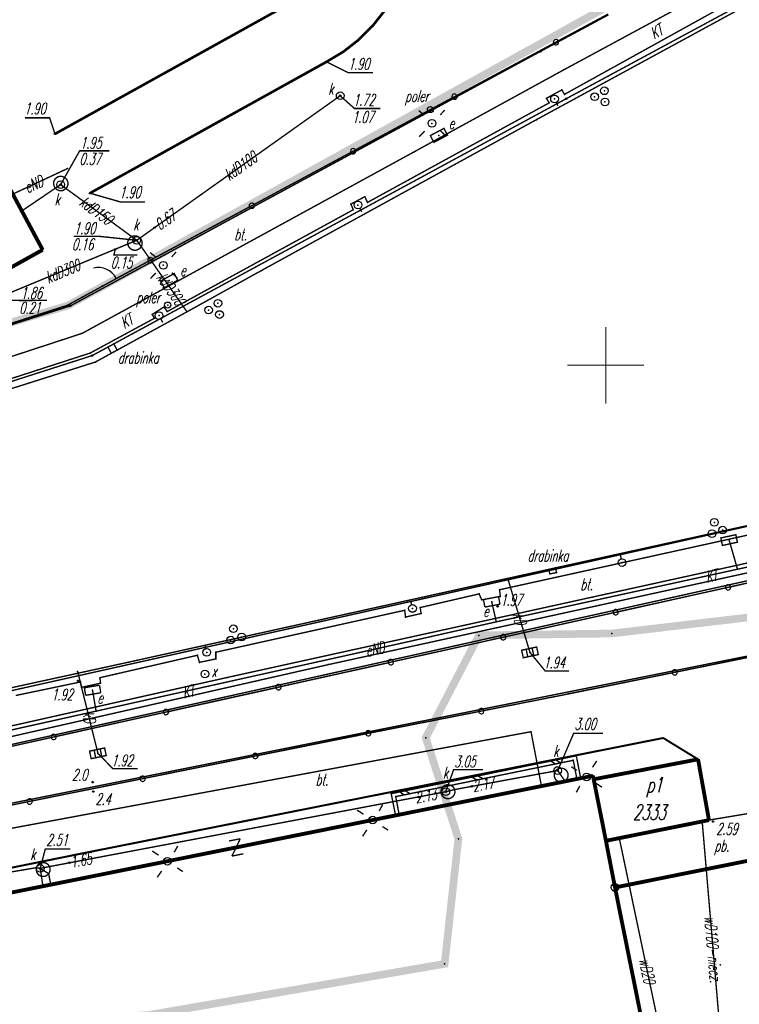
# Model space of a CAD drawing. Extents: x 6425777 to 6426103, y 6050596 to 6051176.
# Tile 65 of 72: x 6425862 to 6425909, y 6051008 to 6051073. Entities that reach past the tile are written whole.
import ezdxf

# ---------------------------------------------------------------- set-up
doc = ezdxf.new("R2010")
doc.units = 0
doc.header["$MEASUREMENT"] = 0
for name, pattern in [('BUR', [3, 2, -1]), ('GUZ', [1.5, 1, -0.5]), ('KOR', [4, 3, -1])]:
    doc.linetypes.add(name, pattern=pattern)
doc.layers.get('0').update_dxf_attribs({"linetype": 'CONTINUOUS'})
for name, color, linetype in [('202_punkt_graniczny', 7, 'CONTINUOUS'), ('203_punkt_graniczny', 7, 'CONTINUOUS'), ('218_kontur_uzytku_gruntowego', 96, 'GUZ'), ('219_dzialka_ewidencyjna', 7, 'CONTINUOUS'), ('312_budynek_ewidencyjny', 7, 'CONTINUOUS'), ('312_oznaczenie_budynku_ewidencyjnego', 7, 'CONTINUOUS'), ('312_oznaczenie_budynku_ewidencyjnego_Atr124', 7, 'CONTINUOUS'), ('449_Sciana_oporowa_rysunek', 7, 'CONTINUOUS'), ('510_Podpora_jednoslupowa_symb__SEPOW', 7, 'CONTINUOUS'), ('622_Punkt_rzednej_przewodu_SKPOD', 36, 'CONTINUOUS'), ('622_Punkt_rzednej_przewodu_SKPOD_Atr2', 36, 'CONTINUOUS'), ('622_Punkt_rzednej_przewodu_SKPOD_Atr3', 36, 'CONTINUOUS'), ('991_Przehaczenie', 7, 'CONTINUOUS'), ('GEO_KOM_furtka', 7, 'CONTINUOUS'), ('GEO_KOM_inny_obiekt_zwiazany_z_woda', 7, 'CONTINUOUS'), ('GEO_KOM_kanal_technologiczny', 7, 'CONTINUOUS'), ('GEO_KOM_kratka_sciekowa', 36, 'CONTINUOUS'), ('GEO_KOM_latarnia_na_scianie', 7, 'CONTINUOUS'), ('GEO_KOM_obszar_utwardzony', 7, 'KOR'), ('GEO_KOM_ogrodzenie', 7, 'CONTINUOUS'), ('GEO_KOM_poler', 7, 'CONTINUOUS'), ('GEO_KOM_sciana_oporowa', 7, 'CONTINUOUS'), ('GEO_KOM_siec_e', 1, 'CONTINUOUS'), ('GEO_KOM_szafa_elektroenergetyczna', 1, 'CONTINUOUS'), ('Granica_Natura_2000', 70, 'BUR'), ('komora_podziemna___przewod_kanalizacyjny__powierzchnia_', 36, 'CONTINUOUS'), ('kraweznik__linia_', 7, 'CONTINUOUS'), ('latarnia__punkt_', 7, 'CONTINUOUS'), ('odboj_lub_dalba__punkt_', 7, 'CONTINUOUS'), ('ogrodzenie_trwale__linia_', 7, 'CONTINUOUS'), ('poler__punkt_', 7, 'CONTINUOUS'), ('przewod_elektroenergetyczny__linia_', 1, 'CONTINUOUS'), ('przewod_elektroenergetyczny__linia__Atr1', 1, 'CONTINUOUS'), ('przewod_kanalizacyjny__linia_', 36, 'CONTINUOUS'), ('przewod_kanalizacyjny__linia__Atr1', 36, 'CONTINUOUS'), ('przewod_wodociagowy__linia_', 5, 'CONTINUOUS'), ('przewod_wodociagowy__linia__Atr1', 5, 'CONTINUOUS'), ('punkt_o_okreslonej_wysokosci__siec_kanalizacyjna_', 36, 'CONTINUOUS'), ('punkt_o_okreslonej_wysokosci__siec_kanalizacyjna__Atr2', 36, 'CONTINUOUS'), ('punkt_o_okreslonej_wysokosci__siec_kanalizacyjna__Atr3', 36, 'CONTINUOUS'), ('punkt_wysokosciowy_naturalny', 7, 'CONTINUOUS'), ('punkt_wysokosciowy_naturalny_Atr2', 7, 'CONTINUOUS'), ('punkt_wysokosciowy_sztuczny', 7, 'CONTINUOUS'), ('punkt_wysokosciowy_sztuczny_Atr2', 7, 'CONTINUOUS'), ('siatka', 1, 'CONTINUOUS'), ('szafa_elektroenergetyczna__punkt_', 1, 'CONTINUOUS'), ('tor_kolejowy__linia_', 7, 'CONTINUOUS'), ('wlaz_okragly___siec_kanalizacyjna__punkt_', 7, 'CONTINUOUS'), ('wlaz_okragly___siec_kanalizacyjna__punkt__Atr17', 7, 'CONTINUOUS'), ('wlaz_okragly___siec_niezidentyfikowana__punkt_', 7, 'CONTINUOUS'), ('wlaz_okragly___siec_niezidentyfikowana__punkt__Atr17', 7, 'CONTINUOUS')]:
    doc.layers.add(name, color=color, linetype=linetype)
doc.styles.get("Standard").update_dxf_attribs({"font": 'simplex.shx', "width": 0.85})

# ---------------------------------------------------------------- blocks, each defined once
blk = doc.blocks.new('202')
at = {"color": 0, "linetype": 'Continuous'}
blk.add_circle((0, 0), 0.5, dxfattribs=at)
blk = doc.blocks.new('203')
at = {"color": 0, "linetype": 'Continuous'}
blk.add_circle((0, 0), 0.1, dxfattribs=at)
blk = doc.blocks.new('801')
at = {"color": 0, "linetype": 'Continuous'}
blk.add_circle((0, 0), 0.1, dxfattribs=at)

msp = doc.modelspace()

# ---------------------------------------------------------------- linework, layer by layer
for p in [(6425884.82, 6051072.12), (6425883.91, 6051071.21), (6425882.91, 6051070.43), (6425895.75, 6051070.45), (6425881.81, 6051069.77), (6425882.7, 6051067.56), (6425899.273, 6051067.492), (6425899.914, 6051067.88), (6425896.66, 6051067.35), (6425897.43, 6051067.37), (6425899.948, 6051067.152), (6425888.577, 6051066.662), (6425888.68, 6051065.76), (6425895.48, 6051066), (6425864.12, 6051065.07), (6425889.13, 6051064.979), (6425864.93, 6051062.81), (6425864.49, 6051061.77), (6425866.4, 6051061.21), (6425883.86, 6051060.44), (6425861.96, 6051060.05), (6425870.62, 6051058.97), (6425869.45, 6051058.14), (6425863.32, 6051057.52), (6425868.04, 6051057.54), (6425871.18, 6051056.51), (6425877.55, 6051056.16), (6425868.113, 6051055.643), (6425871.566, 6051055.512), (6425867.206, 6051055.147), (6425864.93, 6051053.904), (6425871.464, 6051053.918), (6425874.738, 6051054.039), (6425864.969, 6051053.888), (6425865.13, 6051053.87), (6425874.13, 6051053.591), (6425874.839, 6051053.304), (6425870.9, 6051053.23), (6425867.952, 6051051.394), (6425867.571, 6051051.175), (6425867.79, 6051050.778), (6425867.79, 6051050.778), (6425868.175, 6051050.99), (6425868.175, 6051050.99), (6425866.55, 6051050.63), (6425866.76, 6051050.21), (6425907.072, 6051039.762), (6425907.607, 6051039.26), (6425906.918, 6051039.026), (6425908.035, 6051038.607), (6425896.288, 6051036.7), (6425896.288, 6051036.7), (6425896.721, 6051036.795), (6425896.721, 6051036.795), (6425901.06, 6051037.14), (6425908.578, 6051036.706), (6425893.43, 6051036.07), (6425893.66, 6051035.96), (6425896.354, 6051036.402), (6425896.788, 6051036.489), (6425887.41, 6051034.15), (6425892.57, 6051034.58), (6425892.95, 6051034.28), (6425875.747, 6051032.83), (6425892.87, 6051033.28), (6425875.56, 6051032.088), (6425876.282, 6051032.288), (6425891.739, 6051032.397), (6425900.392, 6051032.52), (6425887.56, 6051032.08), (6425874.01, 6051031.29), (6425868.96, 6051030.66), (6425865.6, 6051030.04), (6425873.89, 6051029.88), (6425865.63, 6051029.44), (6425866.57, 6051028.82), (6425866.8, 6051027.46), (6425888.272, 6051025.724), (6425898.079, 6051024.551), (6425897.882, 6051024.256), (6425896.87, 6051023.59), (6425898.75, 6051023.17), (6425899.17, 6051023.25), (6425866.58, 6051022.83), (6425891.27, 6051022.56), (6425898.118, 6051023.039), (6425898.366, 6051023.089), (6425899.21, 6051023.02), (6425866.62, 6051022.22), (6425886.025, 6051022.084), (6425886.314, 6051021.889), (6425887.81, 6051021.87), (6425889.58, 6051022.21), (6425886.304, 6051020.665), (6425886.544, 6051020.713), (6425884.81, 6051020.36), (6425906.99, 6051020.26), (6425890.397, 6051019.14), (6425865.07, 6051017.58), (6425871.45, 6051017.68), (6425863.16, 6051017.21), (6425889.502, 6051010.993)]:
    msp.add_point(p)
at = {"color": 7}
for p in [(6425897.25, 6051069.24), (6425896.13, 6051067.39), (6425897.14, 6051067.94), (6425897.31, 6051067.65), (6425896.32, 6051067.1), (6425887.49, 6051063.89), (6425884.3, 6051060.98), (6425883.4, 6051060.5), (6425884.48, 6051060.61), (6425883.55, 6051060.13), (6425870.46, 6051053.31), (6425871.21, 6051053.79), (6425871.44, 6051053.5), (6425870.6, 6051053.06), (6425865.9, 6051052.08), (6425866.41, 6051050.79), (6425893.08, 6051035.37), (6425891.75, 6051035.1), (6425891.92, 6051034.71), (6425893.13, 6051034.94), (6425899.12, 6051034.89), (6425886.9, 6051034.03), (6425887.91, 6051034.21), (6425886.96, 6051033.59), (6425887.97, 6051033.82), (6425873.4, 6051031.1), (6425874.6, 6051031.3), (6425874.6, 6051030.86), (6425895.06, 6051031.29), (6425873.53, 6051030.64), (6425881.92, 6051030.49), (6425867.05, 6051029.64), (6425875.37, 6051029.66), (6425865.78, 6051029.36), (6425865.86, 6051029.01), (6425867.09, 6051029.28), (6425897.56, 6051028.58), (6425883.75, 6051025.86), (6425903.74, 6051025.71), (6425866.92, 6051024.71), (6425906.01, 6051024.32), (6425906.72, 6051020.36), (6425900.01, 6051019.01), (6425866, 6051018.21), (6425900.6, 6051015.97)]:
    msp.add_point(p, dxfattribs=at)
at = {"layer": '202_punkt_graniczny', "color": 7}
msp.add_point((6425900.6, 6051015.97), dxfattribs=at)
at = {"layer": '203_punkt_graniczny', "color": 7}
for p in [(6425895.75, 6051070.45), (6425897.43, 6051067.37), (6425865.13, 6051053.87), (6425866.55, 6051050.63)]:
    msp.add_point(p, dxfattribs=at)
at = {"layer": '218_kontur_uzytku_gruntowego', "linetype": 'GUZ', "const_width": 0.09}
for points in [[(6425897.43, 6051067.37), (6425922.98, 6051081.16)], [(6425895.75, 6051070.45), (6425900.17, 6051072.83)], [(6425865.13, 6051053.87), (6425895.75, 6051070.45)], [(6425866.55, 6051050.63), (6425897.43, 6051067.37)], [(6425825.96, 6051041.35), (6425865.13, 6051053.87)], [(6425827.68, 6051038.17), (6425866.55, 6051050.63)], [(6425936.11, 6051045.51), (6425829.49, 6051021.69)], [(6425935.79, 6051041.87), (6425826.82, 6051017.61)], [(6425825.84, 6051014.37), (6425911.65, 6051031.53)], [(6425900.6, 6051015.97), (6425914.23, 6051018.67)], [(6425902.93, 6051004.41), (6425900.6, 6051015.97)]]:
    msp.add_lwpolyline(points, dxfattribs=at)
at = {"layer": '219_dzialka_ewidencyjna', "linetype": 'Continuous', "const_width": 0.09}
for points in [[(6425922.98, 6051081.16), (6425897.43, 6051067.37)], [(6425900.17, 6051072.83), (6425895.75, 6051070.45)], [(6425895.75, 6051070.45), (6425865.13, 6051053.87)], [(6425897.43, 6051067.37), (6425866.55, 6051050.63)], [(6425865.13, 6051053.87), (6425825.96, 6051041.35)], [(6425866.55, 6051050.63), (6425827.68, 6051038.17)], [(6425936.11, 6051045.51), (6425829.49, 6051021.69)], [(6425935.79, 6051041.87), (6425826.82, 6051017.61)], [(6425911.65, 6051031.53), (6425825.84, 6051014.37)], [(6425914.23, 6051018.67), (6425900.6, 6051015.97)], [(6425902.93, 6051004.41), (6425900.6, 6051015.97)]]:
    msp.add_lwpolyline(points, dxfattribs=at)
at = {"layer": '312_budynek_ewidencyjny', "linetype": 'Continuous', "const_width": 0.25}
for points in [[(6425860.27, 6051063.21), (6425863.32, 6051057.52)], [(6425863.32, 6051057.52), (6425857.24, 6051054.13)], [(6425899.21, 6051023.02), (6425906.01, 6051024.32)], [(6425906.01, 6051024.32), (6425906.72, 6051020.36)], [(6425839.19, 6051011.2), (6425899.17, 6051023.25)], [(6425899.17, 6051023.25), (6425899.21, 6051023.02)], [(6425900.01, 6051019.01), (6425899.21, 6051023.02)], [(6425900.6, 6051015.97), (6425929.82, 6051021.84)], [(6425906.72, 6051020.36), (6425900.01, 6051019.01)], [(6425900.01, 6051019.01), (6425900.6, 6051015.97)], [(6425900.6, 6051015.97), (6425902.93, 6051004.41)]]:
    msp.add_lwpolyline(points, dxfattribs=at)
at = {"layer": '449_Sciana_oporowa_rysunek', "linetype": 'Continuous', "const_width": 0.09}
for points in [[(6425949.78, 6050993.73), (6425939.78, 6051043.88), (6425935.92, 6051045.43), (6425893.43, 6051036.07), (6425868.96, 6051030.66), (6425844.45, 6051025.31), (6425829.5, 6051022.04), (6425826.13, 6051036.5), (6425827.81, 6051037.78), (6425855.71, 6051046.71), (6425866.76, 6051050.21), (6425872.72, 6051053.48), (6425877.55, 6051056.16), (6425895.48, 6051066), (6425909.5, 6051073.63)], [(6425908, 6051073.57), (6425897.31, 6051067.65), (6425897.14, 6051067.94), (6425896.13, 6051067.39), (6425896.32, 6051067.1), (6425884.48, 6051060.61), (6425884.3, 6051060.98), (6425883.4, 6051060.5), (6425883.55, 6051060.13), (6425871.44, 6051053.5), (6425871.21, 6051053.79), (6425870.46, 6051053.31), (6425870.6, 6051053.06), (6425866.41, 6051050.79), (6425853.67, 6051046.67)], [(6425861.57, 6051028.48), (6425865.78, 6051029.36), (6425865.86, 6051029.01), (6425867.09, 6051029.28), (6425867.05, 6051029.64), (6425873.4, 6051031.1), (6425873.53, 6051030.64), (6425874.6, 6051030.86), (6425874.6, 6051031.3), (6425886.9, 6051034.03), (6425886.96, 6051033.59), (6425887.97, 6051033.82), (6425887.91, 6051034.21), (6425891.75, 6051035.1), (6425891.92, 6051034.71), (6425893.13, 6051034.94), (6425893.08, 6051035.37), (6425912.42, 6051039.63)]]:
    msp.add_lwpolyline(points, dxfattribs=at)
at = {"layer": '510_Podpora_jednoslupowa_symb__SEPOW', "linetype": 'Continuous'}
for centre in [(6425888.68, 6051065.76), (6425871.18, 6051056.51)]:
    msp.add_circle(centre, 0.25, dxfattribs=at)
at = {"layer": '510_Podpora_jednoslupowa_symb__SEPOW', "color": 7}
for p in [(6425888.68, 6051065.76), (6425871.18, 6051056.51)]:
    msp.add_point(p, dxfattribs=at)
at = {"layer": '622_Punkt_rzednej_przewodu_SKPOD', "linetype": 'Continuous'}
for centre in [(6425870.62, 6051058.97), (6425868.04, 6051057.54), (6425891.27, 6051022.56), (6425887.81, 6051021.87), (6425865.07, 6051017.58)]:
    msp.add_circle(centre, 0.05, dxfattribs=at)
at = {"layer": '622_Punkt_rzednej_przewodu_SKPOD_Atr2', "linetype": 'Continuous', "const_width": 0.09}
msp.add_lwpolyline([(6425868.04, 6051057.54), (6425867.965, 6051057.188), (6425869.496, 6051057.188)], dxfattribs=at)
at = {"layer": '991_Przehaczenie', "linetype": 'Continuous', "const_width": 0.09}
for points in [[(6425876.189, 6051019.144), (6425875.454, 6051018.996)], [(6425876.189, 6051019.144), (6425875.651, 6051018.016)], [(6425876.386, 6051018.164), (6425875.651, 6051018.016)]]:
    msp.add_lwpolyline(points, dxfattribs=at)
at = {"layer": 'GEO_KOM_furtka', "linetype": 'Continuous', "const_width": 0.09}
msp.add_lwpolyline([(6425867.206, 6051055.147), (6425868.113, 6051055.643)], dxfattribs=at)
at = {"layer": 'GEO_KOM_furtka', "linetype": 'Continuous'}
msp.add_arc((6425866.959, 6051055.072), 1.291, 26.30132, 105.02443, dxfattribs=at)
at = {"layer": 'GEO_KOM_inny_obiekt_zwiazany_z_woda', "linetype": 'Continuous', "const_width": 0.09}
for points in [[(6425867.79, 6051050.778), (6425867.571, 6051051.175), (6425867.952, 6051051.394), (6425868.175, 6051050.99)], [(6425896.288, 6051036.7), (6425896.354, 6051036.402), (6425896.788, 6051036.489), (6425896.721, 6051036.795)]]:
    msp.add_lwpolyline(points, close=True, dxfattribs=at)
at = {"layer": 'GEO_KOM_kanal_technologiczny', "linetype": 'Continuous', "const_width": 0.09}
for points in [[(6425909.98, 6051076.12), (6425897.25, 6051069.24), (6425887.49, 6051063.89), (6425865.9, 6051052.08), (6425860.93, 6051050.45)], [(6425853.67, 6051046.67), (6425866.41, 6051050.79), (6425870.6, 6051053.06), (6425870.46, 6051053.31), (6425871.21, 6051053.79), (6425871.44, 6051053.5), (6425883.55, 6051060.13), (6425883.4, 6051060.5), (6425884.3, 6051060.98), (6425884.48, 6051060.61), (6425896.32, 6051067.1), (6425896.13, 6051067.39), (6425897.14, 6051067.94), (6425897.31, 6051067.65), (6425908, 6051073.57)], [(6425913.79, 6051037.47), (6425881.92, 6051030.49), (6425857.56, 6051024.96), (6425827.23, 6051018.22), (6425825.498, 6051025.901), (6425823.38, 6051035.29), (6425824.13, 6051035.47), (6425826.155, 6051026.047), (6425827.65, 6051019.09), (6425848.43, 6051023.61), (6425875.37, 6051029.66), (6425899.12, 6051034.89), (6425914.35, 6051038.24)]]:
    msp.add_lwpolyline(points, dxfattribs=at)
at = {"layer": 'GEO_KOM_kratka_sciekowa', "linetype": 'Continuous', "const_width": 0.09}
for points in [[(6425894.518, 6051031.431), (6425895.498, 6051031.638), (6425895.603, 6051031.146), (6425894.625, 6051030.939), (6425894.518, 6051031.431)], [(6425894.918, 6051031.001), (6425894.812, 6051031.493)], [(6425895.307, 6051031.083), (6425895.202, 6051031.575)], [(6425895.06, 6051031.29), (6425896.059, 6051030.073), (6425897.605, 6051030.073)], [(6425866.377, 6051024.853), (6425867.356, 6051025.059), (6425867.46, 6051024.568), (6425866.479, 6051024.361), (6425866.377, 6051024.853)], [(6425867.167, 6051024.506), (6425867.065, 6051024.998)], [(6425866.772, 6051024.423), (6425866.673, 6051024.915)], [(6425866.92, 6051024.71), (6425867.894, 6051023.708), (6425869.506, 6051023.708)]]:
    msp.add_lwpolyline(points, dxfattribs=at)
at = {"layer": 'GEO_KOM_latarnia_na_scianie', "linetype": 'Continuous', "const_width": 0.09}
for points in [[(6425897.756, 6051023.839), (6425898.113, 6051023.6)], [(6425899.134, 6051023.802), (6425899.41, 6051024.213)], [(6425898.31, 6051022.583), (6425898.081, 6051022.174)], [(6425899.334, 6051022.778), (6425899.751, 6051022.497)], [(6425885.243, 6051020.963), (6425885.463, 6051021.368)], [(6425883.799, 6051021.013), (6425884.218, 6051020.741)], [(6425885.457, 6051019.938), (6425885.822, 6051019.707)], [(6425884.433, 6051019.723), (6425884.16, 6051019.302)], [(6425871.891, 6051018.27), (6425872.118, 6051018.671)], [(6425870.455, 6051018.347), (6425870.872, 6051018.072)], [(6425871.07, 6051017.042), (6425870.786, 6051016.633)], [(6425872.094, 6051017.238), (6425872.449, 6051017.005)]]:
    msp.add_lwpolyline(points, dxfattribs=at)
at = {"layer": 'GEO_KOM_latarnia_na_scianie', "linetype": 'Continuous'}
for centre in [(6425898.75, 6051023.17), (6425884.81, 6051020.36), (6425871.45, 6051017.68)]:
    msp.add_circle(centre, 0.25, dxfattribs=at)
at = {"layer": 'GEO_KOM_obszar_utwardzony', "linetype": 'KOR', "const_width": 0.09}
for points in [[(6425908, 6051073.57), (6425897.31, 6051067.65), (6425897.14, 6051067.94), (6425896.13, 6051067.39), (6425896.32, 6051067.1), (6425884.48, 6051060.61), (6425884.3, 6051060.98), (6425883.4, 6051060.5), (6425883.55, 6051060.13), (6425871.44, 6051053.5), (6425871.21, 6051053.79), (6425870.46, 6051053.31), (6425870.6, 6051053.06), (6425866.41, 6051050.79), (6425853.67, 6051046.67)], [(6425910.617, 6051036.116), (6425845.18, 6051021.592), (6425826.731, 6051017.574), (6425822.017, 6051038.683), (6425823.36, 6051039.05), (6425823.049, 6051040.442), (6425825.95, 6051041.375), (6425864.93, 6051053.904), (6425867.206, 6051055.147), (6425868.113, 6051055.643), (6425900.142, 6051072.877)], [(6425861.57, 6051028.48), (6425865.78, 6051029.36), (6425865.86, 6051029.01), (6425867.09, 6051029.28), (6425867.05, 6051029.64), (6425873.4, 6051031.1), (6425873.53, 6051030.64), (6425874.6, 6051030.86), (6425874.6, 6051031.3), (6425886.9, 6051034.03), (6425886.96, 6051033.59), (6425887.97, 6051033.82), (6425887.91, 6051034.21), (6425891.75, 6051035.1), (6425891.92, 6051034.71), (6425893.13, 6051034.94), (6425893.08, 6051035.37), (6425912.42, 6051039.63)], [(6425913.274, 6051021.452), (6425906.72, 6051020.36), (6425906.01, 6051024.32), (6425903.74, 6051025.71), (6425866, 6051018.21), (6425836.16, 6051012.18), (6425835.43, 6051010.43), (6425833.49, 6051010.04), (6425832.1, 6051011.62), (6425819.93, 6051009.11), (6425818.98, 6051012.93), (6425825.87, 6051014.27), (6425831.44, 6051015.38), (6425831.72, 6051015.44), (6425835.05, 6051016.1), (6425835.33, 6051016.15), (6425858.38, 6051020.75), (6425860.14, 6051021.11), (6425883.75, 6051025.86), (6425897.56, 6051028.58), (6425911.666, 6051031.448)]]:
    msp.add_lwpolyline(points, dxfattribs=at)
msp.add_lwpolyline([(6425900.01, 6051019.01), (6425906.72, 6051020.36), (6425913.274, 6051021.452), (6425913.566, 6051020.969), (6425914.525, 6051018.767), (6425900.6, 6051015.97)], close=True, dxfattribs=at)
at = {"layer": 'GEO_KOM_ogrodzenie', "linetype": 'Continuous'}
for points in [[(6425900.142, 6051072.877), (6425896.909, 6051071.137), (6425896.909, 6051071.137, 1), (6425896.601, 6051070.972, 1), (6425896.909, 6051071.137), (6425896.601, 6051070.972), (6425890.304, 6051067.584), (6425890.304, 6051067.584, 1), (6425889.996, 6051067.418, 1), (6425890.304, 6051067.584), (6425889.996, 6051067.418), (6425883.7, 6051064.03), (6425883.7, 6051064.03, 1), (6425883.392, 6051063.864, 1), (6425883.7, 6051064.03), (6425883.392, 6051063.864), (6425877.095, 6051060.476), (6425877.095, 6051060.476, 1), (6425876.787, 6051060.31, 1), (6425877.095, 6051060.476), (6425876.787, 6051060.31), (6425870.491, 6051056.922), (6425870.491, 6051056.922, 1), (6425870.182, 6051056.756, 1), (6425870.491, 6051056.922), (6425870.182, 6051056.756), (6425868.113, 6051055.643)], [(6425856.885, 6051024.19), (6425863.865, 6051025.739), (6425863.865, 6051025.739, 1), (6425864.207, 6051025.815, 1), (6425863.865, 6051025.739), (6425864.207, 6051025.815), (6425871.187, 6051027.364), (6425871.187, 6051027.364, 1), (6425871.528, 6051027.44, 1), (6425871.187, 6051027.364), (6425871.528, 6051027.44), (6425878.509, 6051028.989), (6425878.509, 6051028.989, 1), (6425878.85, 6051029.065, 1), (6425878.509, 6051028.989), (6425878.85, 6051029.065), (6425885.83, 6051030.615), (6425885.83, 6051030.615, 1), (6425886.172, 6051030.69, 1), (6425885.83, 6051030.615), (6425886.172, 6051030.69), (6425893.152, 6051032.24), (6425893.152, 6051032.24, 1), (6425893.494, 6051032.315, 1), (6425893.152, 6051032.24), (6425893.494, 6051032.315), (6425900.474, 6051033.865), (6425900.474, 6051033.865, 1), (6425900.816, 6051033.941, 1), (6425900.474, 6051033.865), (6425900.816, 6051033.941), (6425907.796, 6051035.49), (6425907.796, 6051035.49, 1), (6425908.138, 6051035.566, 1), (6425907.796, 6051035.49), (6425908.138, 6051035.566), (6425910.617, 6051036.116)], [(6425911.666, 6051031.448), (6425904.66, 6051030.024), (6425904.66, 6051030.024, 1), (6425904.317, 6051029.954, 1), (6425904.66, 6051030.024), (6425904.317, 6051029.954), (6425897.56, 6051028.58)]]:
    msp.add_lwpolyline(points, format="xyb", dxfattribs=at)
msp.add_lwpolyline([(6425861.651, 6051052.85), (6425864.93, 6051053.904), (6425864.93, 6051053.904), (6425867.206, 6051055.147)], dxfattribs=at)
at = {"layer": 'GEO_KOM_poler', "linetype": 'Continuous'}
for centre in [(6425888.577, 6051066.662), (6425871.464, 6051053.918)]:
    msp.add_circle(centre, 0.2, dxfattribs=at)
at = {"layer": 'GEO_KOM_sciana_oporowa', "linetype": 'Continuous', "const_width": 0.09}
msp.add_lwpolyline([(6425886.304, 6051020.665), (6425886.544, 6051020.713), (6425886.314, 6051021.889), (6425897.882, 6051024.256), (6425898.118, 6051023.039), (6425898.366, 6051023.089), (6425898.079, 6051024.551), (6425886.025, 6051022.084)], close=True, dxfattribs=at)
for points in [[(6425896.417, 6051024.211), (6425896.716, 6051024.017)], [(6425896.751, 6051024.279), (6425897.058, 6051024.088)], [(6425891.276, 6051023.159), (6425891.615, 6051022.973)], [(6425891.671, 6051023.239), (6425892.009, 6051023.054)], [(6425886.576, 6051022.197), (6425886.875, 6051022.003)], [(6425886.941, 6051022.271), (6425887.254, 6051022.081)]]:
    msp.add_lwpolyline(points, dxfattribs=at)
at = {"layer": 'GEO_KOM_siec_e', "linetype": 'Continuous', "const_width": 0.09}
msp.add_lwpolyline([(6425943.78, 6051017.02), (6425942.744, 6051016.71), (6425941.408, 6051018.016), (6425938.334, 6051022.959), (6425934.09, 6051040.37), (6425914.603, 6051036.202), (6425914.12, 6051037.92), (6425908.578, 6051036.706), (6425908.035, 6051038.607)], dxfattribs=at)
at = {"layer": 'GEO_KOM_szafa_elektroenergetyczna', "linetype": 'Continuous', "const_width": 0.09}
for points in [[(6425888.571, 6051064.964), (6425889.457, 6051065.434), (6425889.686, 6051064.993), (6425888.804, 6051064.521), (6425888.571, 6051064.964)], [(6425871.005, 6051055.488), (6425871.887, 6051055.976), (6425872.124, 6051055.539), (6425871.245, 6051055.049), (6425871.005, 6051055.488)], [(6425907.495, 6051038.747), (6425908.472, 6051038.955), (6425908.575, 6051038.467), (6425907.597, 6051038.257), (6425907.495, 6051038.747)]]:
    msp.add_lwpolyline(points, dxfattribs=at)
at = {"layer": 'Granica_Natura_2000', "linetype": 'BUR', "const_width": 0.5}
msp.add_lwpolyline([(6425939.527, 6050928.249), (6425947.323, 6050987.893), (6425940.584, 6051032.582), (6425931.387, 6051035.502), (6425915.116, 6051034.25), (6425900.392, 6051032.52), (6425891.739, 6051032.397), (6425888.272, 6051025.724), (6425890.397, 6051019.14), (6425889.502, 6051010.993), (6425870.209, 6051007.657), (6425847.335, 6051006.321), (6425842.754, 6051006.256), (6425828.436, 6051011.135), (6425826.333, 6051016.198), (6425826.297, 6051018.739), (6425822.461, 6051038.025), (6425825.454, 6051042.14), (6425864.969, 6051053.888), (6425899.813, 6051073.214), (6425869.011, 6051127.727), (6425860.401, 6051124.552), (6425847.335, 6051148.688)], dxfattribs=at)
at = {"layer": 'komora_podziemna___przewod_kanalizacyjny__powierzchnia_', "linetype": 'Continuous', "const_width": 0.09}
for points in [[(6425864.41, 6051061.38), (6425864.51, 6051061.37), (6425864.61, 6051061.38), (6425864.7, 6051061.42), (6425864.78, 6051061.47), (6425864.85, 6051061.53), (6425864.91, 6051061.61), (6425864.95, 6051061.7), (6425864.97, 6051061.8), (6425864.97, 6051061.9), (6425864.94, 6051061.99), (6425864.9, 6051062.08), (6425864.84, 6051062.16), (6425864.77, 6051062.22), (6425864.68, 6051062.27), (6425864.59, 6051062.3), (6425864.49, 6051062.31), (6425864.4, 6051062.3), (6425864.3, 6051062.27), (6425864.22, 6051062.22), (6425864.15, 6051062.15), (6425864.09, 6051062.07), (6425864.05, 6051061.98), (6425864.03, 6051061.88), (6425864.04, 6051061.78), (6425864.06, 6051061.69), (6425864.1, 6051061.6), (6425864.16, 6051061.52), (6425864.23, 6051061.46), (6425864.32, 6051061.41)], [(6425869.8, 6051057.92), (6425869.8, 6051058.02), (6425869.77, 6051058.11), (6425869.73, 6051058.2), (6425869.67, 6051058.28), (6425869.6, 6051058.34), (6425869.51, 6051058.39), (6425869.42, 6051058.42), (6425869.32, 6051058.43), (6425869.23, 6051058.42), (6425869.13, 6051058.39), (6425869.05, 6051058.34), (6425868.98, 6051058.27), (6425868.92, 6051058.19), (6425868.88, 6051058.1), (6425868.86, 6051058), (6425868.87, 6051057.9), (6425868.89, 6051057.81), (6425868.93, 6051057.72), (6425868.99, 6051057.64), (6425869.06, 6051057.58), (6425869.15, 6051057.53), (6425869.24, 6051057.5), (6425869.34, 6051057.49), (6425869.44, 6051057.5), (6425869.53, 6051057.54), (6425869.61, 6051057.59), (6425869.68, 6051057.65), (6425869.74, 6051057.73), (6425869.78, 6051057.82)], [(6425896.71, 6051023.53), (6425896.66, 6051023.45), (6425896.64, 6051023.35), (6425896.64, 6051023.26), (6425896.66, 6051023.17), (6425896.69, 6051023.08), (6425896.74, 6051023), (6425896.81, 6051022.93), (6425896.89, 6051022.88), (6425896.98, 6051022.85), (6425897.07, 6051022.84), (6425897.17, 6051022.84), (6425897.26, 6051022.87), (6425897.34, 6051022.92), (6425897.42, 6051022.98), (6425897.47, 6051023.05), (6425897.52, 6051023.14), (6425897.54, 6051023.23), (6425897.54, 6051023.32), (6425897.53, 6051023.42), (6425897.49, 6051023.5), (6425897.44, 6051023.58), (6425897.37, 6051023.65), (6425897.29, 6051023.7), (6425897.2, 6051023.73), (6425897.11, 6051023.74), (6425897.01, 6051023.74), (6425896.92, 6051023.71), (6425896.84, 6051023.67), (6425896.76, 6051023.61)], [(6425889.89, 6051021.79), (6425889.97, 6051021.84), (6425890.05, 6051021.9), (6425890.1, 6051021.97), (6425890.15, 6051022.06), (6425890.17, 6051022.15), (6425890.17, 6051022.24), (6425890.16, 6051022.34), (6425890.12, 6051022.42), (6425890.07, 6051022.5), (6425890, 6051022.57), (6425889.92, 6051022.62), (6425889.83, 6051022.65), (6425889.74, 6051022.66), (6425889.64, 6051022.66), (6425889.55, 6051022.63), (6425889.47, 6051022.59), (6425889.39, 6051022.53), (6425889.34, 6051022.45), (6425889.29, 6051022.37), (6425889.27, 6051022.27), (6425889.27, 6051022.18), (6425889.29, 6051022.09), (6425889.32, 6051022), (6425889.37, 6051021.92), (6425889.44, 6051021.85), (6425889.52, 6051021.8), (6425889.61, 6051021.77), (6425889.7, 6051021.76), (6425889.8, 6051021.76)], [(6425863.52, 6051016.72), (6425863.6, 6051016.77), (6425863.68, 6051016.83), (6425863.73, 6051016.9), (6425863.78, 6051016.99), (6425863.8, 6051017.08), (6425863.8, 6051017.17), (6425863.79, 6051017.27), (6425863.75, 6051017.35), (6425863.7, 6051017.43), (6425863.63, 6051017.5), (6425863.55, 6051017.55), (6425863.46, 6051017.58), (6425863.37, 6051017.59), (6425863.27, 6051017.59), (6425863.18, 6051017.56), (6425863.1, 6051017.52), (6425863.02, 6051017.46), (6425862.97, 6051017.38), (6425862.92, 6051017.3), (6425862.9, 6051017.2), (6425862.9, 6051017.11), (6425862.92, 6051017.02), (6425862.95, 6051016.93), (6425863, 6051016.85), (6425863.07, 6051016.78), (6425863.15, 6051016.73), (6425863.24, 6051016.7), (6425863.33, 6051016.69), (6425863.43, 6051016.69)]]:
    msp.add_lwpolyline(points, close=True, dxfattribs=at)
at = {"layer": 'kraweznik__linia_', "linetype": 'Continuous', "const_width": 0.13}
msp.add_lwpolyline([(6425906.01, 6051024.32), (6425903.74, 6051025.71), (6425866, 6051018.21), (6425836.16, 6051012.18), (6425835.43, 6051010.43)], dxfattribs=at)
at = {"layer": 'latarnia__punkt_', "linetype": 'Continuous', "const_width": 0.09}
for points in [[(6425887.819, 6051066.595), (6425888.178, 6051066.294)], [(6425889.215, 6051066.314), (6425889.513, 6051066.622)], [(6425888.194, 6051065.252), (6425887.845, 6051064.894)], [(6425889.236, 6051065.269), (6425889.597, 6051064.925)], [(6425870.317, 6051057.344), (6425870.676, 6051057.05)], [(6425871.716, 6051057.062), (6425872.019, 6051057.375)], [(6425870.688, 6051056.003), (6425870.339, 6051055.645)], [(6425871.73, 6051056.027), (6425872.091, 6051055.681)]]:
    msp.add_lwpolyline(points, dxfattribs=at)
at = {"layer": 'latarnia__punkt_', "color": 7}
for p in [(6425888.68, 6051065.76), (6425871.18, 6051056.51)]:
    msp.add_point(p, dxfattribs=at)
at = {"layer": 'odboj_lub_dalba__punkt_', "linetype": 'Continuous'}
for centre in [(6425899.914, 6051067.88), (6425899.273, 6051067.492), (6425899.948, 6051067.152), (6425874.738, 6051054.039), (6425874.13, 6051053.591), (6425874.839, 6051053.304), (6425907.072, 6051039.762), (6425906.918, 6051039.026), (6425907.607, 6051039.26), (6425875.747, 6051032.83), (6425875.56, 6051032.088), (6425876.282, 6051032.288)]:
    msp.add_circle(centre, 0.25, dxfattribs=at)
at = {"layer": 'ogrodzenie_trwale__linia_', "linetype": 'Continuous'}
msp.add_lwpolyline([(6425858.38, 6051020.75), (6425862.302, 6051021.54), (6425862.302, 6051021.54, 1), (6425862.645, 6051021.609, 1), (6425862.302, 6051021.54), (6425862.645, 6051021.609), (6425869.654, 6051023.021), (6425869.654, 6051023.021, 1), (6425869.997, 6051023.09, 1), (6425869.654, 6051023.021), (6425869.997, 6051023.09), (6425877.006, 6051024.502), (6425877.006, 6051024.502, 1), (6425877.35, 6051024.571, 1), (6425877.006, 6051024.502), (6425877.35, 6051024.571), (6425883.75, 6051025.86), (6425883.75, 6051025.86), (6425884.359, 6051025.98), (6425884.359, 6051025.98, 1), (6425884.703, 6051026.048, 1), (6425884.359, 6051025.98), (6425884.703, 6051026.048), (6425891.718, 6051027.429), (6425891.718, 6051027.429, 1), (6425892.061, 6051027.497, 1), (6425891.718, 6051027.429), (6425892.061, 6051027.497), (6425897.56, 6051028.58)], format="xyb", dxfattribs=at)
at = {"layer": 'poler__punkt_', "linetype": 'Continuous', "const_width": 0.09}
for points in [[(6425896.769, 6051067.127), (6425896.876, 6051066.898)], [(6425883.98, 6051060.225), (6425884.104, 6051060.002)], [(6425871.024, 6051053.011), (6425871.14, 6051052.79)], [(6425901.009, 6051037.385), (6425900.954, 6051037.631)], [(6425887.354, 6051034.395), (6425887.297, 6051034.634)], [(6425873.955, 6051031.534), (6425873.899, 6051031.777)]]:
    msp.add_lwpolyline(points, dxfattribs=at)
at = {"layer": 'poler__punkt_', "linetype": 'Continuous'}
for centre in [(6425896.66, 6051067.35), (6425883.86, 6051060.44), (6425870.9, 6051053.23), (6425901.06, 6051037.14), (6425887.41, 6051034.15), (6425874.01, 6051031.29)]:
    msp.add_circle(centre, 0.25, dxfattribs=at)
at = {"layer": 'poler__punkt_', "color": 7}
for p in [(6425896.66, 6051067.35), (6425883.86, 6051060.44), (6425870.9, 6051053.23), (6425901.06, 6051037.14), (6425887.41, 6051034.15), (6425874.01, 6051031.29)]:
    msp.add_point(p, dxfattribs=at)
at = {"layer": 'przewod_elektroenergetyczny__linia_', "linetype": 'Continuous', "const_width": 0.09}
for points in [[(6425861.37, 6051061.15), (6425864.93, 6051062.81)], [(6425823.73, 6051036.09), (6425827.62, 6051018.72), (6425832.44, 6051019.84), (6425832.07, 6051021.44), (6425832.44, 6051019.84), (6425843.69, 6051022.32), (6425866.8, 6051027.46), (6425866.57, 6051028.82), (6425866.8, 6051027.46), (6425887.56, 6051032.08), (6425892.87, 6051033.28), (6425892.57, 6051034.58), (6425892.87, 6051033.28), (6425892.87, 6051033.28), (6425913.27, 6051037.73), (6425913.03, 6051039.05)]]:
    msp.add_lwpolyline(points, dxfattribs=at)
at = {"layer": 'przewod_kanalizacyjny__linia_', "linetype": 'Continuous', "const_width": 0.09}
for points in [[(6425882.7, 6051067.56), (6425869.45, 6051058.14)], [(6425861.96, 6051060.05), (6425864.49, 6051061.77), (6425869.45, 6051058.14)], [(6425872.72, 6051053.48), (6425869.45, 6051058.14), (6425860.06, 6051054.25)], [(6425895.06, 6051031.29), (6425893.66, 6051035.96)], [(6425822.23, 6051035.25), (6425822.61, 6051034.68), (6425827.96, 6051017.16), (6425827.94, 6051016.89), (6425828.22, 6051016.3), (6425830.56, 6051010.64), (6425831, 6051010.58), (6425843.21, 6051013.87), (6425843.87, 6051014.01), (6425844.08, 6051014.1), (6425862.92, 6051017.26), (6425863.16, 6051017.21), (6425863.76, 6051017.33), (6425889.27, 6051022.15), (6425889.58, 6051022.21), (6425890.15, 6051022.35), (6425896.87, 6051023.59), (6425897.33, 6051022.91)], [(6425866.92, 6051024.71), (6425865.6, 6051030.04)], [(6425863.34, 6051016.05), (6425863.24, 6051016.7), (6425863.16, 6051017.21), (6425863.71, 6051016.87), (6425863.85, 6051016.15)]]:
    msp.add_lwpolyline(points, dxfattribs=at)
at = {"layer": 'przewod_wodociagowy__linia_', "linetype": 'Continuous', "const_width": 0.09}
for points in [[(6425822.52, 6051013.62), (6425822.77, 6051012.68), (6425851.42, 6051017.99), (6425895.13, 6051026.12), (6425895.81, 6051022.57)], [(6425884.87, 6050953.4), (6425891.41, 6050966.24), (6425905.97, 6050994.31), (6425908.08, 6050999.11), (6425906.28, 6051020.27)], [(6425906.07, 6050994.53), (6425900.88, 6051019.18)]]:
    msp.add_lwpolyline(points, dxfattribs=at)
at = {"layer": 'punkt_o_okreslonej_wysokosci__siec_kanalizacyjna_', "color": 34}
for p in [(6425882.7, 6051067.56), (6425864.49, 6051061.77), (6425869.45, 6051058.14), (6425896.87, 6051023.59), (6425889.58, 6051022.21), (6425863.16, 6051017.21)]:
    msp.add_point(p, dxfattribs=at)
at = {"layer": 'punkt_o_okreslonej_wysokosci__siec_kanalizacyjna__Atr2', "linetype": 'Continuous', "const_width": 0.09}
for points in [[(6425882.7, 6051067.56), (6425883.63, 6051066.727), (6425885.321, 6051066.727)], [(6425864.49, 6051061.77), (6425865.73, 6051063.97), (6425867.663, 6051063.97)], [(6425869.45, 6051058.14), (6425866.975, 6051058.401), (6425865.337, 6051058.401)], [(6425860.06, 6051054.25), (6425861.956, 6051054.216), (6425863.593, 6051054.223)], [(6425896.87, 6051023.59), (6425897.91, 6051026.02), (6425899.827, 6051026.02)], [(6425889.58, 6051022.21), (6425890.09, 6051023.65), (6425892.013, 6051023.65)], [(6425863.16, 6051017.21), (6425863.49, 6051018.47), (6425865.126, 6051018.47)]]:
    msp.add_lwpolyline(points, dxfattribs=at)
at = {"layer": 'punkt_wysokosciowy_naturalny', "color": 7}
for p in [(6425866.58, 6051022.83), (6425866.62, 6051022.22)]:
    msp.add_point(p, dxfattribs=at)
at = {"layer": 'punkt_wysokosciowy_sztuczny', "linetype": 'Continuous'}
for centre in [(6425881.81, 6051069.77), (6425864.12, 6051065.07), (6425866.4, 6051061.21), (6425892.95, 6051034.28), (6425865.63, 6051029.44), (6425906.99, 6051020.26)]:
    msp.add_circle(centre, 0.045, dxfattribs=at)
at = {"layer": 'punkt_wysokosciowy_sztuczny_Atr2', "linetype": 'Continuous', "const_width": 0.09}
for points in [[(6425881.81, 6051069.77), (6425883.23, 6051069.06), (6425884.829, 6051069.06)], [(6425864.12, 6051065.07), (6425863.77, 6051066.12), (6425862.171, 6051066.12)], [(6425866.4, 6051061.21), (6425868.38, 6051060.64), (6425869.979, 6051060.64)]]:
    msp.add_lwpolyline(points, dxfattribs=at)
at = {"layer": 'siatka', "color": 2, "linetype": 'Continuous', "const_width": 0.07}
for points in [[(6425900, 6051047.5), (6425900, 6051052.5)], [(6425897.5, 6051050), (6425902.5, 6051050)]]:
    msp.add_lwpolyline(points, dxfattribs=at)
at = {"layer": 'szafa_elektroenergetyczna__punkt_', "linetype": 'Continuous', "const_width": 0.09}
for points in [[(6425892.033, 6051034.734), (6425893.016, 6051034.917)], [(6425892.124, 6051034.243), (6425892.033, 6051034.734)], [(6425893.107, 6051034.426), (6425893.016, 6051034.917)], [(6425892.124, 6051034.243), (6425893.107, 6051034.426)], [(6425866.036, 6051028.985), (6425867.023, 6051029.148)], [(6425866.117, 6051028.492), (6425866.036, 6051028.985)], [(6425867.104, 6051028.655), (6425867.023, 6051029.148)], [(6425866.117, 6051028.492), (6425867.104, 6051028.655)]]:
    msp.add_lwpolyline(points, dxfattribs=at)
at = {"layer": 'tor_kolejowy__linia_', "linetype": 'Continuous', "const_width": 0.17}
for points in [[(6425873.47, 6051106.11), (6425886.27, 6051084.05), (6425886.8, 6051082.89), (6425887.18, 6051081.67), (6425887.41, 6051080.41), (6425887.49, 6051079.13), (6425887.41, 6051077.86), (6425887.18, 6051076.6), (6425886.8, 6051075.38), (6425886.27, 6051074.21), (6425885.61, 6051073.12), (6425884.82, 6051072.12), (6425883.91, 6051071.21), (6425882.91, 6051070.43), (6425881.81, 6051069.77), (6425866.4, 6051061.21)], [(6425864.12, 6051065.07), (6425881.08, 6051074.49), (6425881.52, 6051074.81), (6425881.92, 6051075.18), (6425882.27, 6051075.6), (6425882.58, 6051076.05), (6425882.84, 6051076.53), (6425883.04, 6051077.03), (6425883.18, 6051077.56), (6425883.26, 6051078.1), (6425883.29, 6051078.64), (6425883.25, 6051079.19), (6425883.16, 6051079.72), (6425883, 6051080.24), (6425882.79, 6051080.75), (6425882.52, 6051081.22), (6425869.64, 6051104.25)]]:
    msp.add_lwpolyline(points, dxfattribs=at)
at = {"layer": 'wlaz_okragly___siec_kanalizacyjna__punkt_', "linetype": 'Continuous'}
for centre in [(6425882.7, 6051067.56), (6425864.49, 6051061.77), (6425869.45, 6051058.14), (6425896.87, 6051023.59), (6425889.58, 6051022.21), (6425863.16, 6051017.21)]:
    msp.add_circle(centre, 0.25, dxfattribs=at)
at = {"layer": 'wlaz_okragly___siec_niezidentyfikowana__punkt_', "linetype": 'Continuous'}
msp.add_circle((6425873.89, 6051029.88), 0.25, dxfattribs=at)

# ---------------------------------------------------------------- block references
at = {"layer": '202_punkt_graniczny', "color": 7, "linetype": 'Continuous', "xscale": 0.5, "yscale": 0.5, "zscale": 0.5}
msp.add_blockref('202', (6425900.6, 6051015.97), dxfattribs=at)
at = {"layer": '203_punkt_graniczny', "color": 7, "linetype": 'Continuous', "xscale": 0.5, "yscale": 0.5, "zscale": 0.5}
for p in [(6425895.75, 6051070.45), (6425897.43, 6051067.37), (6425865.13, 6051053.87), (6425866.55, 6051050.63)]:
    msp.add_blockref('203', p, dxfattribs=at)
at = {"layer": 'punkt_o_okreslonej_wysokosci__siec_kanalizacyjna_', "color": 34, "linetype": 'Continuous', "xscale": 0.5, "yscale": 0.5, "zscale": 0.5}
for p in [(6425882.7, 6051067.56), (6425864.49, 6051061.77), (6425869.45, 6051058.14), (6425896.87, 6051023.59), (6425889.58, 6051022.21), (6425863.16, 6051017.21)]:
    msp.add_blockref('801', p, dxfattribs=at)
at = {"layer": 'punkt_wysokosciowy_naturalny', "color": 7, "linetype": 'Continuous', "xscale": 0.5, "yscale": 0.5, "zscale": 0.5}
for p in [(6425866.58, 6051022.83), (6425866.62, 6051022.22)]:
    msp.add_blockref('801', p, dxfattribs=at)

# ---------------------------------------------------------------- texts
at = {"layer": '312_oznaczenie_budynku_ewidencyjnego', "oblique": 15, "width": 0.62}
msp.add_text('2333', height=1, dxfattribs=at).set_placement((6425901.77, 6051020.38))
at = {"layer": '312_oznaczenie_budynku_ewidencyjnego_Atr124', "oblique": 15, "width": 0.62}
msp.add_text('p1', height=1, dxfattribs=at).set_placement((6425902.64, 6051022.16))
at = {"layer": '622_Punkt_rzednej_przewodu_SKPOD_Atr2', "oblique": 15, "width": 0.62}
for s, rotation, p in [('0.67', 35.4, (6425870.964, 6051058.755)), ('2.17', 10.5, (6425891.399, 6051022.195)), ('2.13', 10.7, (6425887.663, 6051021.448)), ('1.65', 10.7, (6425865.193, 6051017.244))]:
    msp.add_text(s, height=0.75, rotation=rotation, dxfattribs=at).set_placement(p)
at = {"layer": '622_Punkt_rzednej_przewodu_SKPOD_Atr3', "oblique": 15, "width": 0.62}
msp.add_text('0.15', height=0.75, dxfattribs=at).set_placement((6425867.758, 6051056.311))
at = {"layer": 'GEO_KOM_inny_obiekt_zwiazany_z_woda', "oblique": 15, "width": 0.62}
for p in [(6425868.22, 6051050.115), (6425894.907, 6051037.218)]:
    msp.add_text('drabinka', height=0.75, dxfattribs=at).set_placement(p)
at = {"layer": 'GEO_KOM_kanal_technologiczny', "oblique": 15, "width": 0.62}
for rotation, p in [(28.8, (6425903.146, 6051071.222)), (29.6, (6425868.649, 6051052.359)), (12.1, (6425906.59, 6051035.828)), (12.5, (6425872.519, 6051028.294))]:
    msp.add_text('KT', height=0.75, rotation=rotation, dxfattribs=at).set_placement(p)
at = {"layer": 'GEO_KOM_kratka_sciekowa', "oblique": 15, "width": 0.62}
for s, p in [('1.94', (6425895.94, 6051030.25)), ('1.92', (6425867.79, 6051023.87))]:
    msp.add_text(s, height=0.75, dxfattribs=at).set_placement(p)
at = {"layer": 'GEO_KOM_obszar_utwardzony', "oblique": 15, "width": 0.62}
for s, p in [('bt.', (6425875.798, 6051058.145)), ('bt.', (6425898.338, 6051035.345)), ('bt.', (6425881.098, 6051022.625)), ('pb.', (6425907.078, 6051018.315))]:
    msp.add_text(s, height=0.75, dxfattribs=at).set_placement(p)
at = {"layer": 'GEO_KOM_poler', "oblique": 15, "width": 0.62}
for p in [(6425886.928, 6051067.167), (6425869.421, 6051054.042)]:
    msp.add_text('poler', height=0.75, dxfattribs=at).set_placement(p)
at = {"layer": 'GEO_KOM_szafa_elektroenergetyczna', "oblique": 15, "width": 0.62}
for p in [(6425889.771, 6051065.397), (6425872.277, 6051055.807), (6425892.017, 6051033.597), (6425866.88, 6051027.949)]:
    msp.add_text('e', height=0.75, dxfattribs=at).set_placement(p)
at = {"layer": 'przewod_elektroenergetyczny__linia__Atr1', "oblique": 15, "width": 0.62}
for rotation, p in [(25, (6425862.338, 6051061.19)), (12.5, (6425884.441, 6051031.004))]:
    msp.add_text('eND', height=0.75, rotation=rotation, dxfattribs=at).set_placement(p)
at = {"layer": 'przewod_kanalizacyjny__linia__Atr1', "oblique": 15, "width": 0.62}
for s, rotation, p in [('kdD100', 35.4, (6425875.474, 6051061.999)), ('kdD150', 323.8, (6425865.645, 6051060.471)), ('kdD300', 22.5, (6425863.687, 6051055.327)), ('kdD300', 305.1, (6425870.696, 6051055.718)), ('kD', 286.7, (6425893.922, 6051033.754)), ('kD', 283.9, (6425865.876, 6051027.37))]:
    msp.add_text(s, height=0.75, rotation=rotation, dxfattribs=at).set_placement(p)
at = {"layer": 'przewod_wodociagowy__linia__Atr1', "oblique": 15, "width": 0.62}
for s, rotation, p in [('wD100-niecz.', 274.9, (6425906.426, 6051014.078)), ('wD20', 281.9, (6425902.163, 6051011.273))]:
    msp.add_text(s, height=0.75, rotation=rotation, dxfattribs=at).set_placement(p)
at = {"layer": 'punkt_o_okreslonej_wysokosci__siec_kanalizacyjna__Atr2', "oblique": 15, "width": 0.62}
for s, p in [('1.72', (6425883.543, 6051066.912)), ('1.95', (6425865.759, 6051064.114)), ('1.90', (6425865.357, 6051058.547)), ('1.86', (6425861.889, 6051054.329)), ('3.00', (6425897.96, 6051026.25)), ('3.05', (6425890.125, 6051023.8)), ('2.51', (6425863.562, 6051018.693))]:
    msp.add_text(s, height=0.75, dxfattribs=at).set_placement(p)
at = {"layer": 'punkt_o_okreslonej_wysokosci__siec_kanalizacyjna__Atr3', "oblique": 15, "width": 0.62}
for s, p in [('1.07', (6425883.476, 6051065.803)), ('0.37', (6425865.712, 6051063.058)), ('0.16', (6425865.23, 6051057.497)), ('0.21', (6425861.795, 6051053.366))]:
    msp.add_text(s, height=0.75, dxfattribs=at).set_placement(p)
at = {"layer": 'punkt_wysokosciowy_naturalny_Atr2', "oblique": 15, "width": 0.62}
for s, p in [('2.0', (6425865.231, 6051022.931)), ('2.4', (6425866.761, 6051021.349))]:
    msp.add_text(s, height=0.75, dxfattribs=at).set_placement(p)
at = {"layer": 'punkt_wysokosciowy_sztuczny_Atr2', "oblique": 15, "width": 0.62}
for s, p in [('1.90', (6425883.21, 6051069.26)), ('1.90', (6425862.12, 6051066.35)), ('1.90', (6425868.31, 6051060.89)), ('1.97', (6425893.14, 6051034.33)), ('1.92', (6425863.884, 6051028.165)), ('2.59', (6425907.19, 6051019.41))]:
    msp.add_text(s, height=0.75, dxfattribs=at).set_placement(p)
at = {"layer": 'wlaz_okragly___siec_kanalizacyjna__punkt__Atr17', "oblique": 15, "width": 0.62}
for p in [(6425881.919, 6051067.634), (6425864.103, 6051060.433), (6425869.23, 6051058.79), (6425896.574, 6051024.492), (6425889.391, 6051023.08), (6425862.509, 6051017.767)]:
    msp.add_text('k', height=0.75, dxfattribs=at).set_placement(p)
at = {"layer": 'wlaz_okragly___siec_niezidentyfikowana__punkt__Atr17', "oblique": 15, "width": 0.62}
msp.add_text('x', height=0.75, dxfattribs=at).set_placement((6425874.318, 6051029.693))

doc.saveas('drawing.dxf')
